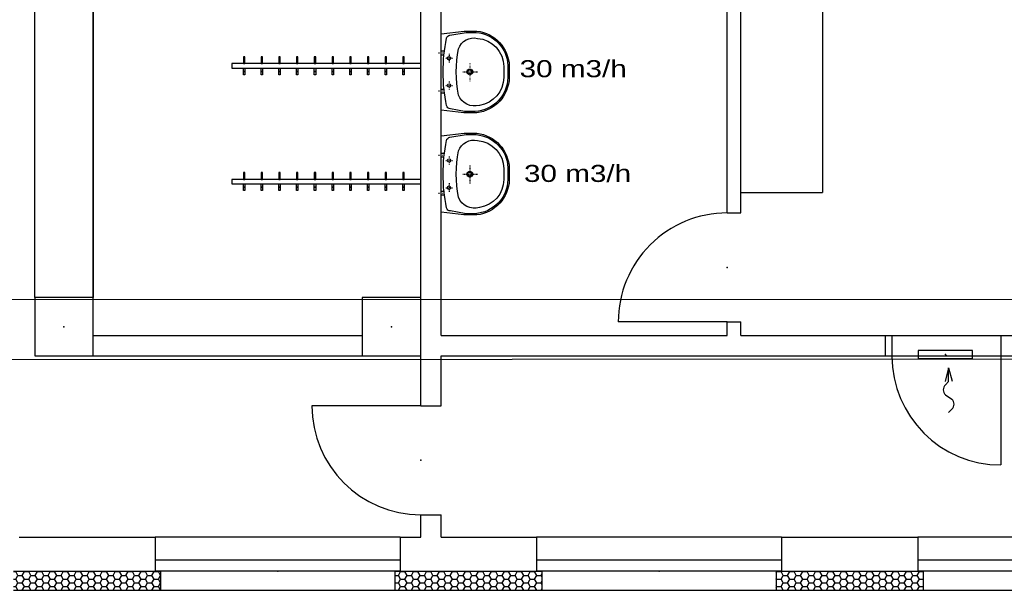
# Model space of a CAD drawing. Extents: x -196363 to 398972, y -489949 to -260582.
# Tile 202 of 256: x 252747 to 259977, y -480411 to -476223. Entities that reach past the tile are written whole.
import ezdxf

# ---------------------------------------------------------------- set-up
doc = ezdxf.new("R2010")
doc.units = 0
doc.header["$MEASUREMENT"] = 0
doc.linetypes.add('DASHED1', pattern=[1, 0.3, -0.4, 0.3])
for name, color, linetype in [('dvere', 1, 'Continuous'), ('navrh', 2, 'Continuous'), ('noszdiv', 1, 'Continuous'), ('okna', 2, 'Continuous'), ('tepizol', 8, 'Continuous'), ('VZT', 2, 'Continuous'), ('zarpred', 5, 'Continuous')]:
    doc.layers.add(name, color=color, linetype=linetype)
doc.styles.add('SPIRITTXTSTYLE1', font='ROMAN')
doc.linetypes.add('CERCH2', pattern='A,0,-1,[17,dur+dsp vaclavov.shx,S=0.003401,R=0,X=-1,Y=0],0', length=1)
pattern_1 = [(0, (578663.5, -350986), (47.625, 27.4963055), [-63.5, 31.75]), (60.000002, (578663.5, -350986), (-1.7e-06, 54.9926147), [31.75, -63.5]), (120.000003, (578663.5, -350986), (-47.625, 27.4963055), [-63.5, 31.75])]

msp = doc.modelspace()

# ---------------------------------------------------------------- hatches: boundary and pattern name
at = {"layer": 'tepizol', "linetype": 'Continuous', "ltscale": 300}
h = msp.add_hatch(dxfattribs=at)
h.set_pattern_fill('Plastev', color=1, scale=31.75, style=0, pattern_type=2)
h.set_pattern_definition(pattern_1)
h.paths.add_polyline_path([(252702.09375, -480270.9375), (252702.09375, -480410.9375), (253782.09375, -480410.9375), (253782.09375, -480270.9375)], flags=0)
h = msp.add_hatch(dxfattribs=at)
h.set_pattern_fill('Plastev', color=1, scale=31.75, style=0, pattern_type=2)
h.set_pattern_definition(pattern_1)
h.paths.add_polyline_path([(256582.09375, -480410.9375), (256582.09375, -480270.9375), (255502.09375, -480270.9375), (255502.09375, -480410.9375)], flags=0)
h = msp.add_hatch(dxfattribs=at)
h.set_pattern_fill('Plastev', color=1, scale=31.75, style=0, pattern_type=2)
h.set_pattern_definition(pattern_1)
h.paths.add_polyline_path([(258302.09375, -480270.9375), (258302.09375, -480410.9375), (259382.09375, -480410.9375), (259382.09375, -480270.9375)], flags=0)

# ---------------------------------------------------------------- linework, layer by layer
at = {"layer": 'dvere', "color": 1, "linetype": 'Continuous', "ltscale": 300}
for p, q in [((257942.07812, -478440.9375, 900), (257142.07812, -478440.9375, 900)), ((259952.0625, -478690.875, 900), (259952.0625, -479490.875, 900)), ((255692.10938, -479055.90625, 900), (254892.09375, -479055.90625, 900))]:
    msp.add_line(p, q, dxfattribs=at)
at = {"layer": 'dvere', "color": 1, "linetype": 'Continuous', "ltscale": 304.799988}
msp.add_line((259102.04688, -478540.90625), (259102.04688, -478690.9375), dxfattribs=at)
at = {"layer": 'dvere', "color": 1, "linetype": 'Continuous', "ltscale": 330}
for p, q in [((259152.0625, -478540.90625), (259952.0625, -478540.90625)), ((259152.0625, -478690.9375), (259952.0625, -478690.9375))]:
    msp.add_line(p, q, dxfattribs=at)
at = {"layer": 'dvere', "color": 1, "linetype": 'Continuous', "ltscale": 300}
for centre, start, end in [((257942.07812, -478440.9375, 900), 90.000002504, 180.000005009), ((259952.0625, -478690.875, 900), 180.000005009, 270.000000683), ((255692.10938, -479055.90625, 900), 180.000005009, 270.000000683)]:
    msp.add_arc(centre, 800.00079, start, end, dxfattribs=at)
for p in [(257942.07812, -478040.90625, 900), (259552.0625, -478690.875, 900), (255692.10938, -479455.96875, 900)]:
    msp.add_point(p, dxfattribs=at)
at = {"layer": 'dvere', "color": 15, "linetype": 'Continuous', "ltscale": 250}
msp.add_point((259552.0625, -478690.9375), dxfattribs=at)
at = {"layer": 'navrh', "color": 1, "linetype": 'Continuous', "ltscale": 300}
for p, q in [((255842.07812, -478540.90625, 900), (255842.07812, -474670.84375, 900)), ((257942.07812, -477640.9375, 900), (257942.07812, -474670.84375, 900)), ((258042.09375, -477640.9375, 900), (258042.09375, -474670.84375, 900)), ((255692.10938, -478260.90625, 900), (255692.10938, -474860.9375, 900)), ((257942.07812, -477640.9375, 900), (258042.09375, -477640.9375, 900)), ((257942.07812, -478540.90625, 900), (257942.07812, -478440.9375, 900)), ((257942.07812, -478440.9375, 900), (258042.09375, -478440.9375, 900)), ((258042.09375, -478540.90625, 900), (258042.09375, -478440.9375, 900)), ((253287.09375, -478540.90625, 900), (255262.09375, -478540.90625, 900)), ((255842.07812, -478540.90625, 900), (257942.07812, -478540.90625, 900)), ((258042.09375, -478540.90625, 900), (259152.0625, -478540.90625, 900)), ((259152.0625, -478540.90625, 900), (259152.0625, -478690.875, 900)), ((259952.0625, -478540.90625, 900), (260052.07812, -478540.90625, 900)), ((259952.0625, -478540.90625, 900), (259952.0625, -478690.875, 900)), ((253287.09375, -478690.875, 900), (255262.09375, -478690.875, 900)), ((255692.10938, -479055.90625, 900), (255692.10938, -478690.875, 900)), ((255842.07812, -478690.875, 900), (259152.0625, -478690.875, 900)), ((255842.07812, -479055.90625, 900), (255842.07812, -478690.875, 900)), ((259952.0625, -478690.875, 900), (260759.59375, -478690.875, 900)), ((255692.10938, -479055.90625, 900), (255842.07812, -479055.90625, 900)), ((255692.10938, -480020.90625, 900), (255692.10938, -479855.90625, 900)), ((255692.10938, -479855.90625, 900), (255842.07812, -479855.90625, 900)), ((255842.07812, -480020.90625, 900), (255842.07812, -479855.90625, 900)), ((252742.07812, -480020.90625, 900), (253742.10938, -480020.90625, 900)), ((253742.10938, -480020.90625, 900), (253742.10938, -480270.9375, 900)), ((255542.07812, -480020.90625, 900), (255692.10938, -480020.90625, 900)), ((255542.07812, -480020.90625, 900), (255542.07812, -480270.9375, 900)), ((255842.07812, -480020.90625, 900), (256542.10938, -480020.90625, 900)), ((256542.10938, -480020.90625, 900), (256542.10938, -480270.9375, 900)), ((258342.09375, -480020.90625, 900), (259342.10938, -480020.90625, 900)), ((258342.09375, -480020.90625, 900), (258342.09375, -480270.9375, 900)), ((259342.10938, -480020.90625, 900), (259342.10938, -480270.9375, 900)), ((252702.09375, -480270.9375, 900), (253782.09375, -480270.9375, 900)), ((253782.09375, -480270.9375, 900), (253782.09375, -480410.9375, 900)), ((255502.09375, -480270.9375, 900), (256582.09375, -480270.9375, 900)), ((255502.09375, -480270.9375, 900), (255502.09375, -480410.9375, 900)), ((256582.09375, -480270.9375, 900), (256582.09375, -480410.9375, 900)), ((258302.09375, -480270.9375, 900), (259382.09375, -480270.9375, 900)), ((258302.09375, -480270.9375, 900), (258302.09375, -480410.9375, 900)), ((259382.09375, -480270.9375, 900), (259382.09375, -480410.9375, 900)), ((252702.09375, -480410.9375, 900), (253782.09375, -480410.9375, 900)), ((255502.09375, -480410.9375, 900), (256582.09375, -480410.9375, 900)), ((258302.09375, -480410.9375, 900), (259382.09375, -480410.9375, 900))]:
    msp.add_line(p, q, dxfattribs=at)
at = {"layer": 'noszdiv', "color": 1, "linetype": 'CERCH2', "ltscale": 300}
for p, q in [((252857.07812, -478260.90625, 1723.80005), (252857.07812, -472700.9375, 1723.80005)), ((253287.09375, -472700.9375, 1723.80005), (253287.09375, -478260.90625, 1723.80005)), ((270872.125, -478270.875, 1723.80005), (247322.10938, -478280.90625, 1723.80005)), ((270872.125, -478710.9375, 1723.80005), (246882.07812, -478720.9375, 1723.80005))]:
    msp.add_line(p, q, dxfattribs=at)
at = {"layer": 'noszdiv', "color": 1, "linetype": 'Continuous', "ltscale": 300}
for p, q in [((253287.09375, -478260.90625, 900), (252857.07812, -478260.90625, 900)), ((252857.07812, -478260.90625, 900), (252857.07812, -478690.875, 900)), ((253287.09375, -478690.875, 900), (253287.09375, -478260.90625, 900)), ((255692.10938, -478260.90625, 900), (255262.09375, -478260.90625, 900)), ((255262.09375, -478260.90625, 900), (255262.09375, -478690.875, 900)), ((255692.10938, -478690.875, 900), (255692.10938, -478260.90625, 900)), ((252857.07812, -478690.875, 900), (253287.09375, -478690.875, 900)), ((255262.09375, -478690.875, 900), (255692.10938, -478690.875, 900))]:
    msp.add_line(p, q, dxfattribs=at)
for p in [(253072.07812, -478475.875, 900), (255477.09375, -478475.875, 900)]:
    msp.add_point(p, dxfattribs=at)
at = {"layer": 'okna', "color": 1, "linetype": 'Continuous', "ltscale": 300}
for p, q in [((255542.07812, -480020.90625, 3371.40015), (253742.10938, -480020.90625, 3371.40015)), ((258342.09375, -480020.90625, 3371.40015), (256542.10938, -480020.90625, 3371.40015)), ((261142.09375, -480020.90625, 3371.40015), (259342.10938, -480020.90625, 3371.40015)), ((255542.07812, -480190.90625, 3371.40015), (253742.10938, -480190.90625, 3371.40015)), ((258342.09375, -480190.90625, 3371.40015), (256542.10938, -480190.90625, 3371.40015)), ((261142.09375, -480190.90625, 3371.40015), (259342.10938, -480190.90625, 3371.40015)), ((255542.07812, -480270.9375, 3371.40015), (253742.10938, -480270.9375, 3371.40015)), ((258342.09375, -480270.9375, 3371.40015), (256542.10938, -480270.9375, 3371.40015)), ((261142.09375, -480270.9375, 3371.40015), (259342.10938, -480270.9375, 3371.40015)), ((253782.09375, -480410.9375, 3371.40015), (255502.09375, -480410.9375, 3371.40015)), ((256582.09375, -480410.9375, 3371.40015), (258302.09375, -480410.9375, 3371.40015)), ((259382.09375, -480410.9375, 3371.40015), (261102.10938, -480410.9375, 3371.40015))]:
    msp.add_line(p, q, dxfattribs=at)
for p in [(254642.0625, -480270.9375, 2547.59985), (257442.07812, -480270.9375, 2547.59985)]:
    msp.add_point(p, dxfattribs=at)
at = {"layer": 'VZT', "color": 2, "linetype": 'Continuous', "ltscale": 300}
for p, q in [((259744.17188, -478650.4375, 900), (259344.17188, -478650.4375, 900)), ((259344.17188, -478650.4375, 900), (259344.17188, -478710.4375, 900)), ((259744.17188, -478710.4375, 900), (259744.17188, -478650.4375, 900)), ((259344.17188, -478710.4375, 900), (259744.17188, -478710.4375, 900)), ((259568.45312, -478777.5, 900), (259541.60938, -478877.65625, 900)), ((259568.45312, -478878.46875, 900), (259568.45312, -478777.5, 900)), ((259568.45312, -478777.5, 900), (259594.84375, -478876.03125, 900))]:
    msp.add_line(p, q, dxfattribs=at)
at = {"layer": 'VZT', "color": 2, "linetype": 'Continuous', "ltscale": 225}
for p, q in [((259544.4375, -478902.46875, 900), (259568.45312, -478878.46875, 900)), ((259544.4375, -478976.71875, 900), (259592.46875, -479007.5, 900)), ((259592.46875, -479081.75, 900), (259568.45312, -479105.75, 900))]:
    msp.add_line(p, q, dxfattribs=at)
for centre, start, end in [((259581.59375, -478939.625, 900), 134.980875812, 225.019161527), ((259555.3125, -479044.59375, 900), 314.980894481, 405.019180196)]:
    msp.add_arc(centre, 52.51345, start, end, dxfattribs=at)
at = {"layer": 'VZT', "color": 2, "linetype": 'Continuous', "ltscale": 300}
msp.add_point((259544.17188, -478680.40625, 900), dxfattribs=at)
at = {"layer": 'zarpred', "color": 1, "linetype": 'Continuous', "ltscale": 300}
for p in [(258642.07812, -474670.84375, 900), (258042.09375, -477490.9375, 900)]:
    msp.add_line(p, (258642.07812, -477490.9375, 900), dxfattribs=at)
at = {"layer": 'zarpred', "color": 1, "linetype": 'Continuous'}
for p, q in [((252857.07812, -478260.90625), (252857.07812, -474860.9375)), ((253287.09375, -478260.90625), (253287.09375, -474860.9375)), ((255842.3125, -476452.21875), (255866.96875, -476452.21875)), ((254400.46875, -476494.46875), (254390.45312, -476494.46875)), ((254390.45312, -476494.46875), (254390.45312, -476544.46875)), ((254400.46875, -476544.46875), (254400.46875, -476494.46875)), ((254530.45312, -476494.46875), (254520.48438, -476494.46875)), ((254520.48438, -476494.46875), (254520.48438, -476544.46875)), ((254530.45312, -476544.46875), (254530.45312, -476494.46875)), ((254660.46875, -476494.46875), (254650.45312, -476494.46875)), ((254650.45312, -476494.46875), (254650.45312, -476544.46875)), ((254660.46875, -476544.46875), (254660.46875, -476494.46875)), ((254790.45312, -476494.46875), (254780.48438, -476494.46875)), ((254780.48438, -476494.46875), (254780.48438, -476544.46875)), ((254790.45312, -476544.46875), (254790.45312, -476494.46875)), ((254920.48438, -476494.46875), (254910.45312, -476494.46875)), ((254910.45312, -476494.46875), (254910.45312, -476544.46875)), ((254920.48438, -476544.46875), (254920.48438, -476494.46875)), ((255050.45312, -476494.46875), (255040.48438, -476494.46875)), ((255040.48438, -476494.46875), (255040.48438, -476544.46875)), ((255050.45312, -476544.46875), (255050.45312, -476494.46875)), ((255180.48438, -476494.46875), (255170.45312, -476494.46875)), ((255170.45312, -476494.46875), (255170.45312, -476544.46875)), ((255180.48438, -476544.46875), (255180.48438, -476494.46875)), ((255310.45312, -476494.46875), (255300.48438, -476494.46875)), ((255300.48438, -476494.46875), (255300.48438, -476544.46875)), ((255310.45312, -476544.46875), (255310.45312, -476494.46875)), ((255440.48438, -476494.46875), (255430.46875, -476494.46875)), ((255430.46875, -476494.46875), (255430.46875, -476544.46875)), ((255440.48438, -476544.46875), (255440.48438, -476494.46875)), ((255570.45312, -476494.46875), (255560.48438, -476494.46875)), ((255560.48438, -476494.46875), (255560.48438, -476544.46875)), ((255570.45312, -476544.46875), (255570.45312, -476494.46875)), ((255842.3125, -476479.59375), (255861.625, -476479.59375)), ((255692.10938, -476544.46875), (254305.46875, -476544.46875)), ((254305.46875, -476544.46875), (254305.46875, -476577.4375)), ((254305.46875, -476577.4375), (255692.10938, -476577.4375)), ((254390.45312, -476544.46875), (254400.46875, -476544.46875)), ((254390.45312, -476627.4375), (254390.45312, -476577.4375)), ((254390.45312, -476577.4375), (254400.46875, -476577.4375)), ((254400.46875, -476577.4375), (254400.46875, -476627.4375)), ((254520.48438, -476544.46875), (254530.45312, -476544.46875)), ((254520.48438, -476627.4375), (254520.48438, -476577.4375)), ((254520.48438, -476577.4375), (254530.45312, -476577.4375)), ((254530.45312, -476577.4375), (254530.45312, -476627.4375)), ((254650.45312, -476544.46875), (254660.46875, -476544.46875)), ((254650.45312, -476627.4375), (254650.45312, -476577.4375)), ((254650.45312, -476577.4375), (254660.46875, -476577.4375)), ((254660.46875, -476577.4375), (254660.46875, -476627.4375)), ((254780.48438, -476544.46875), (254790.45312, -476544.46875)), ((254780.48438, -476627.4375), (254780.48438, -476577.4375)), ((254780.48438, -476577.4375), (254790.45312, -476577.4375)), ((254790.45312, -476577.4375), (254790.45312, -476627.4375)), ((254910.45312, -476544.46875), (254920.48438, -476544.46875)), ((254910.45312, -476627.4375), (254910.45312, -476577.4375)), ((254910.45312, -476577.4375), (254920.48438, -476577.4375)), ((254920.48438, -476577.4375), (254920.48438, -476627.4375)), ((255040.48438, -476544.46875), (255050.45312, -476544.46875)), ((255040.48438, -476627.4375), (255040.48438, -476577.4375)), ((255040.48438, -476577.4375), (255050.45312, -476577.4375)), ((255050.45312, -476577.4375), (255050.45312, -476627.4375)), ((255170.45312, -476544.46875), (255180.48438, -476544.46875)), ((255170.45312, -476627.4375), (255170.45312, -476577.4375)), ((255170.45312, -476577.4375), (255180.48438, -476577.4375)), ((255180.48438, -476577.4375), (255180.48438, -476627.4375)), ((255300.48438, -476544.46875), (255310.45312, -476544.46875)), ((255300.48438, -476627.4375), (255300.48438, -476577.4375)), ((255300.48438, -476577.4375), (255310.45312, -476577.4375)), ((255310.45312, -476577.4375), (255310.45312, -476627.4375)), ((255430.46875, -476544.46875), (255440.48438, -476544.46875)), ((255430.46875, -476627.4375), (255430.46875, -476577.4375)), ((255430.46875, -476577.4375), (255440.48438, -476577.4375)), ((255440.48438, -476577.4375), (255440.48438, -476627.4375)), ((255560.48438, -476544.46875), (255570.45312, -476544.46875)), ((255560.48438, -476627.4375), (255560.48438, -476577.4375)), ((255560.48438, -476577.4375), (255570.45312, -476577.4375)), ((255570.45312, -476577.4375), (255570.45312, -476627.4375)), ((255692.10938, -476577.4375), (255692.10938, -476544.46875)), ((254400.46875, -476627.4375), (254390.45312, -476627.4375)), ((254530.45312, -476627.4375), (254520.48438, -476627.4375)), ((254660.46875, -476627.4375), (254650.45312, -476627.4375)), ((254790.45312, -476627.4375), (254780.48438, -476627.4375)), ((254920.48438, -476627.4375), (254910.45312, -476627.4375)), ((255050.45312, -476627.4375), (255040.48438, -476627.4375)), ((255180.48438, -476627.4375), (255170.45312, -476627.4375)), ((255310.45312, -476627.4375), (255300.48438, -476627.4375)), ((255440.48438, -476627.4375), (255430.46875, -476627.4375)), ((255570.45312, -476627.4375), (255560.48438, -476627.4375)), ((255842.3125, -476731.625), (255866.96875, -476731.625)), ((255842.3125, -476759), (255861.625, -476759)), ((255842.3125, -477202.21875), (255866.96875, -477202.21875)), ((255842.3125, -477229.59375), (255861.625, -477229.59375)), ((255692.10938, -477394.5), (254305.46875, -477394.5)), ((254305.46875, -477394.5), (254305.46875, -477427.4375)), ((254400.46875, -477344.46875), (254390.45312, -477344.46875)), ((254390.45312, -477344.46875), (254390.45312, -477394.5)), ((254390.45312, -477394.5), (254400.46875, -477394.5)), ((254400.46875, -477394.5), (254400.46875, -477344.46875)), ((254530.45312, -477344.46875), (254520.48438, -477344.46875)), ((254520.48438, -477344.46875), (254520.48438, -477394.5)), ((254520.48438, -477394.5), (254530.45312, -477394.5)), ((254530.45312, -477394.5), (254530.45312, -477344.46875)), ((254660.46875, -477344.46875), (254650.45312, -477344.46875)), ((254650.45312, -477344.46875), (254650.45312, -477394.5)), ((254650.45312, -477394.5), (254660.46875, -477394.5)), ((254660.46875, -477394.5), (254660.46875, -477344.46875)), ((254790.45312, -477344.46875), (254780.48438, -477344.46875)), ((254780.48438, -477344.46875), (254780.48438, -477394.5)), ((254780.48438, -477394.5), (254790.45312, -477394.5)), ((254790.45312, -477394.5), (254790.45312, -477344.46875)), ((254920.48438, -477344.46875), (254910.45312, -477344.46875)), ((254910.45312, -477344.46875), (254910.45312, -477394.5)), ((254910.45312, -477394.5), (254920.48438, -477394.5)), ((254920.48438, -477394.5), (254920.48438, -477344.46875)), ((255050.45312, -477344.46875), (255040.48438, -477344.46875)), ((255040.48438, -477344.46875), (255040.48438, -477394.5)), ((255040.48438, -477394.5), (255050.45312, -477394.5)), ((255050.45312, -477394.5), (255050.45312, -477344.46875)), ((255180.48438, -477344.46875), (255170.45312, -477344.46875)), ((255170.45312, -477344.46875), (255170.45312, -477394.5)), ((255170.45312, -477394.5), (255180.48438, -477394.5)), ((255180.48438, -477394.5), (255180.48438, -477344.46875)), ((255310.45312, -477344.46875), (255300.48438, -477344.46875)), ((255300.48438, -477344.46875), (255300.48438, -477394.5)), ((255300.48438, -477394.5), (255310.45312, -477394.5)), ((255310.45312, -477394.5), (255310.45312, -477344.46875)), ((255440.48438, -477344.46875), (255430.46875, -477344.46875)), ((255430.46875, -477344.46875), (255430.46875, -477394.5)), ((255430.46875, -477394.5), (255440.48438, -477394.5)), ((255440.48438, -477394.5), (255440.48438, -477344.46875)), ((255570.45312, -477344.46875), (255560.48438, -477344.46875)), ((255560.48438, -477344.46875), (255560.48438, -477394.5)), ((255560.48438, -477394.5), (255570.45312, -477394.5)), ((255570.45312, -477394.5), (255570.45312, -477344.46875)), ((255692.10938, -477427.4375), (255692.10938, -477394.5)), ((254305.46875, -477427.4375), (255692.10938, -477427.4375)), ((254390.45312, -477477.4375), (254390.45312, -477427.4375)), ((254390.45312, -477427.4375), (254400.46875, -477427.4375)), ((254400.46875, -477427.4375), (254400.46875, -477477.4375)), ((254520.48438, -477477.4375), (254520.48438, -477427.4375)), ((254520.48438, -477427.4375), (254530.45312, -477427.4375)), ((254530.45312, -477427.4375), (254530.45312, -477477.4375)), ((254650.45312, -477477.4375), (254650.45312, -477427.4375)), ((254650.45312, -477427.4375), (254660.46875, -477427.4375)), ((254660.46875, -477427.4375), (254660.46875, -477477.4375)), ((254780.48438, -477477.4375), (254780.48438, -477427.4375)), ((254780.48438, -477427.4375), (254790.45312, -477427.4375)), ((254790.45312, -477427.4375), (254790.45312, -477477.4375)), ((254910.45312, -477477.4375), (254910.45312, -477427.4375)), ((254910.45312, -477427.4375), (254920.48438, -477427.4375)), ((254920.48438, -477427.4375), (254920.48438, -477477.4375)), ((255040.48438, -477477.4375), (255040.48438, -477427.4375)), ((255040.48438, -477427.4375), (255050.45312, -477427.4375)), ((255050.45312, -477427.4375), (255050.45312, -477477.4375)), ((255170.45312, -477477.4375), (255170.45312, -477427.4375)), ((255170.45312, -477427.4375), (255180.48438, -477427.4375)), ((255180.48438, -477427.4375), (255180.48438, -477477.4375)), ((255300.48438, -477477.4375), (255300.48438, -477427.4375)), ((255300.48438, -477427.4375), (255310.45312, -477427.4375)), ((255310.45312, -477427.4375), (255310.45312, -477477.4375)), ((255430.46875, -477477.4375), (255430.46875, -477427.4375)), ((255430.46875, -477427.4375), (255440.48438, -477427.4375)), ((255440.48438, -477427.4375), (255440.48438, -477477.4375)), ((255560.48438, -477477.4375), (255560.48438, -477427.4375)), ((255560.48438, -477427.4375), (255570.45312, -477427.4375)), ((255570.45312, -477427.4375), (255570.45312, -477477.4375)), ((254400.46875, -477477.4375), (254390.45312, -477477.4375)), ((254530.45312, -477477.4375), (254520.48438, -477477.4375)), ((254660.46875, -477477.4375), (254650.45312, -477477.4375)), ((254790.45312, -477477.4375), (254780.48438, -477477.4375)), ((254920.48438, -477477.4375), (254910.45312, -477477.4375)), ((255050.45312, -477477.4375), (255040.48438, -477477.4375)), ((255180.48438, -477477.4375), (255170.45312, -477477.4375)), ((255310.45312, -477477.4375), (255300.48438, -477477.4375)), ((255440.48438, -477477.4375), (255430.46875, -477477.4375)), ((255570.45312, -477477.4375), (255560.48438, -477477.4375)), ((255842.3125, -477481.59375), (255866.96875, -477481.59375)), ((255842.3125, -477509), (255861.625, -477509))]:
    msp.add_line(p, q, dxfattribs=at)
at = {"layer": 'zarpred', "color": 1, "linetype": 'DASHED1', "ltscale": 14.000001}
for p, q in [((255819.04688, -476466.5), (255866.96875, -476466.5)), ((255875.15625, -476506.1875), (255927.20312, -476506.1875)), ((255899.8125, -476473.34375), (255899.8125, -476539.03125)), ((256051.8125, -476543.1875), (256051.8125, -476674.59375)), ((255899.8125, -476673.03125), (255899.8125, -476738.75)), ((256001.17188, -476606.15625), (256110.70312, -476606.15625)), ((255819.04688, -476745.90625), (255866.96875, -476745.90625)), ((255875.15625, -476705.90625), (255927.20312, -476705.875)), ((255819.04688, -477216.5), (255866.96875, -477216.5)), ((255899.8125, -477223.34375), (255899.8125, -477289.03125)), ((255875.15625, -477256.1875), (255927.20312, -477256.1875)), ((256051.8125, -477293.1875), (256051.8125, -477424.59375)), ((256001.17188, -477356.15625), (256110.70312, -477356.15625)), ((255875.15625, -477455.90625), (255927.20312, -477455.84375)), ((255899.8125, -477423), (255899.8125, -477488.75)), ((255819.04688, -477495.90625), (255866.96875, -477495.90625))]:
    msp.add_line(p, q, dxfattribs=at)
at = {"layer": 'zarpred', "color": 1, "linetype": 'Continuous'}
for points in [[(255842.07812, -476325.90625), (256011.73438, -476306.25), (256104.0625, -476305.875, -0.3735613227), (256342.07812, -476565.0625), (256342.07812, -476565.0625), (256342.07812, -476646.6875, -0.3724052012), (256104.85938, -476905.84375), (256104.85938, -476905.84375), (256008.90625, -476906.03125), (255842.07812, -476885.90625)], [(256331.76562, -476646.59375, -0.3915576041), (256090.76562, -476896.40625), (256090.76562, -476896.40625), (256013.71875, -476895.875), (255911.53125, -476876.71875, -0.3566107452), (255881.21875, -476852.71875, -0.1005923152), (255881.15625, -476359.03125, -0.3243051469), (255906.01562, -476336.03125), (255906.01562, -476336.03125), (256025.82812, -476315.875), (256099.25, -476315.875, -0.3749197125), (256332.21875, -476558.21875), (256332.21875, -476558.21875)], [(256301.10938, -476645.875, -0.3708738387), (256123.25, -476851.28125, -0.3916131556), (255969.375, -476775.375, -0.0969293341), (255969.375, -476436.34375, -0.3847571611), (256109.125, -476359.625, -0.3922860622), (256301.10938, -476566.40625), (256301.10938, -476566.40625)], [(255842.07812, -477075.90625), (256011.73438, -477056.25), (256104.0625, -477055.84375, -0.3735613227), (256342.07812, -477315.0625), (256342.07812, -477315.0625), (256342.07812, -477396.6875, -0.3724052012), (256104.85938, -477655.84375), (256104.85938, -477655.84375), (256008.90625, -477656.03125), (255842.07812, -477635.875)], [(256331.76562, -477396.5625, -0.3915576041), (256090.76562, -477646.40625), (256090.76562, -477646.40625), (256013.71875, -477645.875), (255911.53125, -477626.71875, -0.3566107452), (255881.21875, -477602.6875, -0.1005923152), (255881.15625, -477109.03125, -0.3243051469), (255906.01562, -477086.03125), (255906.01562, -477086.03125), (256025.82812, -477065.875), (256099.25, -477065.875, -0.3749197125), (256332.21875, -477308.21875), (256332.21875, -477308.21875)], [(256301.10938, -477395.875, -0.3708738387), (256123.25, -477601.25, -0.3916131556), (255969.375, -477525.375, -0.0969293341), (255969.375, -477186.34375, -0.3847571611), (256109.125, -477109.625, -0.3922860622), (256301.10938, -477316.40625), (256301.10938, -477316.40625)]]:
    msp.add_lwpolyline(points, format="xyb", close=True, dxfattribs=at)
for centre, radius in [((255899.8125, -476505.875), 12.93063), ((256052.0625, -476605.90625), 20.87694), ((256051.8125, -476606.15625), 14.78058), ((255899.8125, -476705.5625), 12.93063), ((255899.8125, -477255.875), 12.93063), ((256052.0625, -477355.90625), 20.87694), ((256051.8125, -477356.15625), 14.78058), ((255899.8125, -477455.5625), 12.93063)]:
    msp.add_circle(centre, radius, dxfattribs=at)
for p in [(254395.46875, -476519.46875), (254525.4375, -476519.46875), (254655.46875, -476519.46875), (254785.4375, -476519.46875), (254915.46875, -476519.46875), (255045.4375, -476519.46875), (255175.46875, -476519.46875), (255305.45312, -476519.46875), (255435.46875, -476519.46875), (255565.45312, -476519.46875), (254395.46875, -476602.4375), (254525.4375, -476602.4375), (254655.46875, -476602.4375), (254785.4375, -476602.4375), (254915.46875, -476602.4375), (255045.4375, -476602.4375), (255175.46875, -476602.4375), (255305.45312, -476602.4375), (255435.46875, -476602.4375), (255565.45312, -476602.4375), (254395.46875, -477369.5), (254525.4375, -477369.5), (254655.46875, -477369.5), (254785.4375, -477369.5), (254915.46875, -477369.5), (255045.4375, -477369.5), (255175.46875, -477369.5), (255305.45312, -477369.5), (255435.46875, -477369.5), (255565.45312, -477369.5), (254395.46875, -477452.4375), (254525.4375, -477452.4375), (254655.46875, -477452.4375), (254785.4375, -477452.4375), (254915.46875, -477452.4375), (255045.4375, -477452.4375), (255175.46875, -477452.4375), (255305.45312, -477452.4375), (255435.46875, -477452.4375), (255565.45312, -477452.4375)]:
    msp.add_point(p, dxfattribs=at)

# ---------------------------------------------------------------- texts
at = {"layer": 'VZT', "color": 7, "linetype": 'Continuous', "ltscale": 300, "style": 'SPIRITTXTSTYLE1', "width": 1.3}
for p in [(256418.07812, -476644.84375, 900), (256449.98438, -477413.53125, 900)]:
    msp.add_text('30 m3/h', height=125.25, dxfattribs=at).set_placement(p)

doc.saveas('drawing.dxf')
